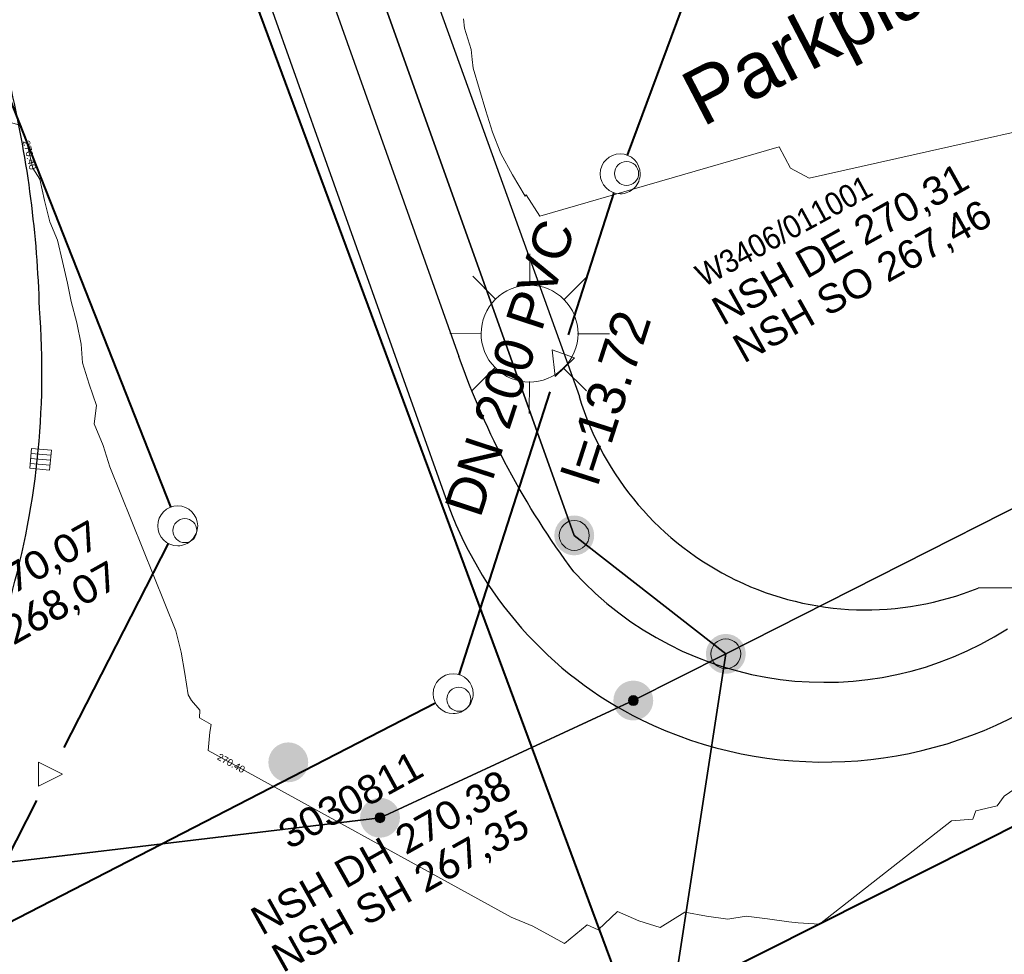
# Model space of a CAD drawing. Header units: millimetres. Extents: x 3402416 to 3403134, y 5267375 to 5268119.
# Tile 153 of 256: x 3402696 to 3402721, y 5267637 to 5267660. Entities that reach past the tile are written whole.
import ezdxf

# ---------------------------------------------------------------- set-up
doc = ezdxf.new("R2010")
doc.units = ezdxf.units.MM
doc.header["$MEASUREMENT"] = 0
doc.linetypes.add('100.5', pattern=[5.5, 3.9, -1.6])
doc.linetypes.add('DGN Style 6', pattern=[36.112053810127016, 13.29045092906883, -7.59454338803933, 0.01898635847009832, -7.59454338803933, 0.01898635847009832, -7.59454338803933])
for name, color, linetype, lineweight, true_color in [('ALKIS_Flurstuecksgrenze', 7, 'Continuous', 0, 0xffff80), ('ALKIS_Grenzpunkte_abgemarkt', 7, 'Continuous', 0, 0xffff80), ('ALKIS_Grenzpunkte_endgueltig', 7, 'Continuous', 0, 0x73d156), ('ALKIS_Grenzpunkte_nicht_abgemarkt', 7, 'Continuous', 0, 0xffff80), ('BetaPlan_SW_GW_Schachtnummer', 7, 'Continuous', 0, 0xa85100), ('BetaPlan_SW_KW_Schachtnummer', 7, 'Continuous', 0, 0xa85100)]:
    doc.layers.add(name, color=color, linetype=linetype, lineweight=lineweight, true_color=true_color)
for name, color, linetype, lineweight in [('IVK_Fahrbahnrand', 7, 'Continuous', 0), ('IVK_Gebaeudebezeichnung', 7, 'Continuous', 0), ('IVK_NSH_Modell Umring Freiborderhoehung', 1, 'Continuous', 0), ('IVK_NSH_Modell Umring Werksareal', 7, 'Continuous', 0), ('IVK_Rahmen Stempel', 7, 'Continuous', 0), ('IVK_RW Fliessrichtungspfeil', 90, 'Continuous', 0), ('IVK_RW Kanal', 90, 'Continuous', 0), ('IVK_RW Schacht', 90, 'Continuous', 0), ('IVK_RW Schachtanschrieb-Hoehen_NSH', 90, 'Continuous', 0), ('IVK_Sinkkasten', 7, 'Continuous', 0), ('IVK_Strassenbeleuchtung', 7, 'Continuous', 0), ('IVK_SW DN', 20, 'Continuous', 0), ('IVK_SW Fliessrichtungspfeil', 20, 'Continuous', 0), ('IVK_SW Kanal', 20, 'Continuous', 0), ('IVK_SW Schacht', 20, 'Continuous', 0), ('IVK_SW Schachtanschrieb-Hoehen_NSH', 20, 'Continuous', 0), ('LGL_NSH_Beschriftung_Hoehenlinien_2015', 7, 'Continuous', 0), ('LGL_NSH_Zwischenhoehenlinie_2015', 7, 'Continuous', 0)]:
    doc.layers.add(name, color=color, linetype=linetype, lineweight=lineweight)
doc.styles.add('Arial', font='arial.ttf')
doc.styles.add('Style-@Arial Unicode MS', font='ARIALUNI.TTF')
doc.styles.add('Style-arial', font='arial.ttf')
doc.styles.add('Style-Arial Unicode MS', font='ARIALUNI.TTF')
doc.styles.add('Textart 0', font='arial.ttf')

# ---------------------------------------------------------------- blocks, each defined once
blk = doc.blocks.new('LAMPE0')
at = {"color": 0, "linetype": 'ByBlock', "lineweight": -2}
for p, q in [((1e-05, 0.00267), (2e-05, 0.00445)), ((-0.0019, 0.00192), (-0.00317, 0.0032)), ((0.00192, 0.0019), (0.0032, 0.00317)), ((-0.00267, 1e-05), (-0.00445, 2e-05)), ((0.00267, -1e-05), (0.00445, -2e-05)), ((-0.00192, -0.0019), (-0.0032, -0.00317)), ((0.0019, -0.00192), (0.00317, -0.0032)), ((-1e-05, -0.00267), (-2e-05, -0.00445))]:
    blk.add_line(p, q, dxfattribs=at)
for start, end in [(44.74282500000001, 134.742825), (134.742825, 224.742825), (314.742825, 44.74282500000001), (224.742825, 314.742825)]:
    blk.add_arc((0, 0), 0.0027, start, end, dxfattribs=at)
blk = doc.blocks.new('VA03A')
at = {"linetype": 'Continuous', "lineweight": 13}
h = blk.add_hatch(color=7, dxfattribs=at)
edge = h.paths.add_edge_path(flags=0)
edge.add_arc((0, 0), 0.05, 0, 360)
blk = doc.blocks.new('Grenzpunkt_ Abm. nach Quellenlage n. zu spezifizieren')
at = {"linetype": 'Continuous', "extrusion": (0, 0, -1)}
blk.add_hatch(color=0, dxfattribs=at).paths.add_polyline_path([(1.445510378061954e-18, 0.0165, 0.57735), (-0.0143, -0.0083, 0.57735), (0.0143, -0.008199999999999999, 0.57735)])
at = {"color": 0}
blk.add_circle((0, 0), 0.0165, dxfattribs=at)
blk = doc.blocks.new('Grenzpunkt mit Abmarkung')
at = {"color": 0}
blk.add_circle((0, 0), 0.05, dxfattribs=at)
blk = doc.blocks.new('FLIESS')
at = {"layer": 'IVK_RW Fliessrichtungspfeil', "color": 7, "linetype": 'Continuous', "lineweight": 13}
for p, q in [((-0.002001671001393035, -0.002002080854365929), (-0.002002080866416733, 0.002001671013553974)), ((-0.002002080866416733, 0.002001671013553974), (0.002001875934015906, 2.049446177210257e-07)), ((0.002001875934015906, 2.049446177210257e-07), (-0.002001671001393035, -0.002002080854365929))]:
    blk.add_line(p, q, dxfattribs=at)
blk = doc.blocks.new('FLIESS_1')
at = {"layer": 'IVK_SW Fliessrichtungspfeil', "color": 7, "linetype": 'Continuous', "lineweight": 13}
for p, q in [((-0.002001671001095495, -0.002002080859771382), (-0.002002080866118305, 0.00200167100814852)), ((-0.002002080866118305, 0.00200167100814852), (0.002001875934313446, 2.049392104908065e-07)), ((0.002001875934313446, 2.049392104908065e-07), (-0.002001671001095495, -0.002002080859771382))]:
    blk.add_line(p, q, dxfattribs=at)
blk = doc.blocks.new('M8_2')
at = {"color": 0, "linetype": 'ByBlock', "lineweight": -2}
for p, q in [((-0.005006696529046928, -0.004993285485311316), (-0.004993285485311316, 0.005006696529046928)), ((-0.004993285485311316, 0.005006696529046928), (0.005006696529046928, 0.004993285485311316)), ((-0.002513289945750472, 0.005003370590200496), (-0.002506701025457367, -0.00499663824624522)), ((-6.705521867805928e-06, -0.004999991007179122), (6.705521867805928e-06, 0.004999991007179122)), ((0.002506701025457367, 0.00499663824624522), (0.002513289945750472, -0.005003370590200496)), ((0.005006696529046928, 0.004993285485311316), (0.004993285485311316, -0.005006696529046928)), ((0.004993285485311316, -0.005006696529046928), (-0.005006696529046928, -0.004993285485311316))]:
    blk.add_line(p, q, dxfattribs=at)
blk = doc.blocks.new('GULLI')
at = {"color": 0, "linetype": 'ByBlock', "lineweight": -2, "xscale": 1.000000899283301, "yscale": 1.000000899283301, "zscale": 1.000000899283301, "rotation": 90.07683971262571}
blk.add_blockref('M8_2', (0, 0), dxfattribs=at)
blk = doc.blocks.new('STEIN')
at = {"color": 0, "linetype": 'ByBlock', "lineweight": -2}
for start, end in [(90, 180), (0, 90), (180, 270), (270, 0)]:
    blk.add_arc((0, 0), 0.00501, start, end, dxfattribs=at)

msp = doc.modelspace()

# ---------------------------------------------------------------- linework, layer by layer
at = {"layer": 'ALKIS_Flurstuecksgrenze', "color": 7, "linetype": 'Continuous', "lineweight": 30, "flags": 128}
msp.add_lwpolyline([(3402608.835, 5267881.928), (3402630.845000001, 5267822.834), (3402645.501000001, 5267783.448), (3402679.717000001, 5267686.285), (3402680.427000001, 5267686.535), (3402687.040000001, 5267667.867), (3402691.592000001, 5267659.383, -0.314201), (3402689.381000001, 5267640.645), (3402691.552000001, 5267638.554), (3402705.279000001, 5267640.195), (3402711.632000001, 5267643.135), (3402713.953000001, 5267644.306), (3402710.151000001, 5267647.277), (3402696.925, 5267684.324), (3402686.160000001, 5267714.458), (3402683.409, 5267722.141), (3402682.008, 5267726.073), (3402672.353000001, 5267753.135), (3402671.493, 5267755.526), (3402653.394, 5267806.167), (3402624.942, 5267885.459)], format="xyb", dxfattribs=at)
for points in [[(3402696.925, 5267684.324), (3402710.151000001, 5267647.277), (3402713.953000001, 5267644.306), (3402738.052000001, 5267656.513), (3402739.973000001, 5267657.483), (3402721.876000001, 5267693.208)], [(3402711.871, 5267630.761), (3402726.537, 5267638.144), (3402743.034, 5267648.82), (3402738.052000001, 5267656.513), (3402713.953000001, 5267644.306)]]:
    msp.add_lwpolyline(points, close=True, dxfattribs=at)
msp.add_lwpolyline([(3402634.266, 5267587.487), (3402711.871, 5267630.761), (3402713.953000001, 5267644.306), (3402711.632000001, 5267643.135), (3402705.279000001, 5267640.195), (3402691.552000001, 5267638.554)], dxfattribs=at)
at = {"layer": 'IVK_Fahrbahnrand', "color": 7, "linetype": 'Continuous', "lineweight": 30}
for p, q in [((3402703.240000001, 5267670.29), (3402710.28, 5267650.76)), ((3402703.021000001, 5267663.673), (3402707.256000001, 5267651.763)), ((3402701.608, 5267663.171), (3402706.923, 5267648.224)), ((3402720.28, 5267645.96), (3402722.01, 5267645.98))]:
    msp.add_line(p, q, dxfattribs=at)
for centre, radius, start, end in [((3402668.86, 5267652.16), 27.89, 1.664838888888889, 13.03541944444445), ((3402676.19, 5267651.37), 20.61, 343.2776694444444, 4.452119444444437), ((3402717.470000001, 5267652.92), 7.510000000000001, 196.7124611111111, 244.2203222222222), ((3402716.168464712, 5267651.417758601), 9.781549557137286, 199.0569888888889, 243.6964583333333), ((3402716.427294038, 5267652.102713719), 8.510521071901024, 222.3808694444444, 302.6442388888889), ((3402717.470000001, 5267652.92), 7.510000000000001, 244.2981611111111, 291.9986), ((3402716.427294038, 5267652.102713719), 10.51052107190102, 244.0861833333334, 301.484675)]:
    msp.add_arc(centre, radius, start, end, dxfattribs=at)
at = {"layer": 'IVK_Fahrbahnrand', "color": 7, "linetype": 'Continuous', "lineweight": 30, "extrusion": (0, 0, -1)}
msp.add_arc((-3402726.388240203, 5267658.52066092), 20.29060364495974, 323.1996111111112, 340.5463722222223, dxfattribs=at)
at = {"layer": 'IVK_NSH_Modell Umring Freiborderhoehung', "color": 6, "linetype": '100.5', "ltscale": 10, "true_color": 0xe202f2}
msp.add_open_spline([(3402973.402, 5267889.37, 266.63), (3402971.259000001, 5267898.655, 266.884), (3402973.221, 5267899.259, 266.92), (3402979.065, 5267899.964, 266.983), (3402987.632000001, 5267901.332, 266.645), (3402996.574, 5267901.247, 267.164), (3402999.854, 5267900.751, 267.116), (3403001.073, 5267899.555, 266.771), (3403007.491, 5267887.112, 261.1240000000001), (3403008.555000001, 5267857.094, 261.209), (3403007.359000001, 5267813.886, 261.074), (3403006.127, 5267770.161, 261.248), (3402999.63, 5267722.447, 261.063), (3402990.96, 5267699.646, 261.254), (3402984.157000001, 5267681.314, 261.31), (3402973.541000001, 5267656.946, 261.224), (3402953.577000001, 5267621.061, 261.098), (3402931.148000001, 5267593.163, 261.279), (3402926.345000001, 5267588.179, 261.563), (3402925.493, 5267583.399, 261.5110000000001), (3402911.549000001, 5267570.877, 261.576), (3402911.412, 5267570.875, 261.58), (3402911.339000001, 5267570.85, 262.251), (3402902.615000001, 5267562.888, 262.266), (3402892.302000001, 5267554.41, 262.276), (3402881.339000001, 5267546.676, 262.302), (3402874.151000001, 5267542.111, 262.268), (3402866.574, 5267537.704, 262.28), (3402866.402, 5267538.022, 262.27), (3402865.737000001, 5267539.264, 262.279), (3402868.892, 5267541.002, 262.274), (3402868.752, 5267541.251, 262.276), (3402868.744, 5267541.273, 262.225), (3402864.707, 5267548.554, 262.213), (3402862.826, 5267549.046, 262.204), (3402861.239000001, 5267548.161, 262.217), (3402861.219000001, 5267548.172, 262.174), (3402860.109000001, 5267550.144, 262.171), (3402860.127, 5267550.151, 262.401), (3402859.981000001, 5267550.413, 262.4), (3402859.545, 5267550.177, 262.402), (3402857.42, 5267547.064, 262.409), (3402861.361, 5267539.982, 262.423), (3402857.268000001, 5267537.712, 262.414), (3402857.595000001, 5267537.1, 262.401), (3402855.077000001, 5267535.648, 262.413), (3402855.391, 5267535.133, 262.415), (3402847.117000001, 5267530.472, 262.423), (3402844.698, 5267529.084, 262.42), (3402844.686000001, 5267529.154, 262.243), (3402841.189, 5267535.306, 262.197), (3402834.324, 5267531.517, 262.1960000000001), (3402825.188000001, 5267526.398, 262.199), (3402816.640000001, 5267521.633, 262.187), (3402807.825000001, 5267516.664, 262.189), (3402799.117000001, 5267511.766, 262.187), (3402790.161, 5267506.762, 262.187), (3402785.002, 5267503.849, 262.181), (3402780.631000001, 5267501.338, 262.252), (3402779.518000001, 5267503.255, 262.252), (3402779.51, 5267503.225, 261.302), (3402771.145, 5267498.561, 261.306), (3402762.032000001, 5267493.996, 261.293), (3402753.326, 5267489.085, 261.279), (3402744.624, 5267484.192, 261.304), (3402737.594000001, 5267477.268, 261.295), (3402739.756000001, 5267473.33, 261.2970000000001), (3402739.329, 5267473.086, 261.293), (3402740.745000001, 5267471.036, 261.302), (3402742.522, 5267468.178, 261.301), (3402737.854, 5267465.502, 261.276), (3402736.075000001, 5267464.499, 261.3090000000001), (3402734.307, 5267463.533, 261.292), (3402734.274000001, 5267463.516, 262.291), (3402732.350000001, 5267462.487, 262.274), (3402724.718, 5267458.614, 262.463), (3402722.217000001, 5267454.994, 262.478), (3402722.175, 5267455, 262.6070000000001), (3402720.67, 5267453.302, 262.568), (3402719.337, 5267455.763, 262.5710000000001), (3402719.314, 5267455.757, 262.497), (3402715.054, 5267453.445, 262.491), (3402712.311000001, 5267452.143, 258.2440000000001), (3402707.951, 5267450.18, 258.263), (3402703.588, 5267448.754, 258.252), (3402699.675, 5267457.066, 258.28), (3402695.118, 5267469.736, 258.679), (3402692.195, 5267479.923, 258.969), (3402702.031, 5267485.048, 259.195), (3402707.857, 5267488.496, 259.373), (3402715.117000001, 5267492.487, 259.098), (3402719.239000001, 5267494.954, 259.258), (3402721.036, 5267494.67, 259.279), (3402723.049000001, 5267491.187, 262.242), (3402725.561000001, 5267486.822, 262.264), (3402729.362000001, 5267488.733, 262.271), (3402737.009000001, 5267493.102, 262.276), (3402745.765000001, 5267498.005, 262.28), (3402754.496, 5267502.989, 262.292), (3402763.191000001, 5267507.689, 262.2730000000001), (3402771.922, 5267512.655, 262.276), (3402774.429, 5267514.204, 262.227), (3402783.438000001, 5267519.244, 262.226), (3402792.034, 5267524.084, 262.23), (3402800.847000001, 5267529.005, 262.2200000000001), (3402809.211000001, 5267533.706, 262.217), (3402818.25, 5267538.767, 262.216), (3402826.523000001, 5267543.492, 262.222), (3402838.805000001, 5267550.458, 262.215), (3402835.571, 5267556.173, 262.289), (3402836.864000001, 5267556.946, 262.342), (3402832.914, 5267564.026, 262.3330000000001), (3402828.391, 5267572.116, 262.301), (3402828.714000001, 5267572.295, 262.2970000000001), (3402828.751000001, 5267572.324, 262.218), (3402831.204, 5267573.654, 262.187), (3402830.856000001, 5267577.123, 262.171), (3402838.132000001, 5267575.061, 262.179), (3402857.727, 5267580.016, 262.296), (3402858.743, 5267586.148, 262.343), (3402856.571, 5267590.239, 262.325), (3402872.490000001, 5267592.439, 262.352), (3402877.389, 5267594.62, 262.202), (3402881.373000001, 5267600.75, 262.129), (3402885.875, 5267603.453, 262.135), (3402897.38, 5267602.371, 262.069), (3402906.697000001, 5267606.506, 262.0950000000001), (3402914.635, 5267612.832, 262.118), (3402919.801, 5267617.02, 262.213), (3402922.673, 5267622.771, 262.143), (3402927.52, 5267629.693, 262.2080000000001), (3402932.198, 5267635.327, 262.186), (3402941.376000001, 5267637.011, 262.09), (3402947.200000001, 5267645.566, 262.07), (3402949.802000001, 5267656.334, 262.328), (3402957.649000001, 5267672.321, 262.37), (3402963.36, 5267678.252, 262.337), (3402968.961000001, 5267685.849, 262.32), (3402968.435000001, 5267695.836, 262.336), (3402971.662, 5267699.315, 262.308), (3402983.328000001, 5267726.695, 262.51), (3402987.168000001, 5267750.814, 262.971), (3402988.274000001, 5267771.277, 263.412), (3402989.890000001, 5267792.909, 264.016), (3402990.532000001, 5267812.395, 264.397), (3402986.982, 5267832.181, 264.939), (3402981.541000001, 5267853.095, 265.631), (3402977.157000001, 5267872.138, 266.165), (3402973.402, 5267889.37, 266.63)], degree=1, dxfattribs=at)
at = {"layer": 'IVK_Rahmen Stempel', "color": 7, "linetype": 'Continuous', "lineweight": 30}
msp.add_3dface([(3402461.796628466, 5267374.849302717), (3403134.296628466, 5267374.849302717), (3403134.296628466, 5268117.349302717), (3402461.796628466, 5268117.349302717)], dxfattribs=at)
msp.add_3dface([(3402461.796628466, 5267374.849302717), (3403134.296628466, 5267374.849302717), (3403134.296628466, 5268117.349302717), (3402461.796628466, 5268117.349302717)], dxfattribs=at)
at = {"layer": 'IVK_RW Kanal', "linetype": 'Continuous', "lineweight": 40}
for p, q in [((3402684.382000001, 5267687.672), (3402700.02, 5267647.993)), ((3402692.504000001, 5267686.687), (3402711.424000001, 5267635.637)), ((3402697.354, 5267641.957), (3402699.974, 5267647.077)), ((3402712.044000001, 5267635.397), (3402732.374, 5267645.617)), ((3402693.894, 5267635.197), (3402696.674000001, 5267640.627))]:
    msp.add_line(p, q, dxfattribs=at)
at = {"layer": 'IVK_SW Kanal', "linetype": 'Continuous', "lineweight": 40}
for p, q in [((3402711.484000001, 5267656.817), (3402716.774000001, 5267671.037)), ((3402710.004000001, 5267652.307), (3402711.154000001, 5267655.877)), ((3402707.264, 5267643.777), (3402709.544000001, 5267650.877)), ((3402689.994, 5267634.497), (3402706.674000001, 5267643.077))]:
    msp.add_line(p, q, dxfattribs=at)
at = {"layer": 'LGL_NSH_Zwischenhoehenlinie_2015', "color": 190, "linetype": 'Continuous', "lineweight": 13, "true_color": 0x9002f5, "elevation": 270.4, "flags": 128}
for points in [[(3402725.581, 5267658.378), (3402716.043000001, 5267656.234), (3402715.579, 5267656.486), (3402715.292, 5267657.022), (3402709.286, 5267655.283), (3402708.945000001, 5267655.819), (3402708.92, 5267655.784), (3402708.605, 5267656.32), (3402708.307, 5267656.856000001), (3402708.100000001, 5267657.392), (3402707.937, 5267657.928), (3402707.773000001, 5267658.464000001), (3402707.612000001, 5267659), (3402707.589000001, 5267659.216), (3402707.567, 5267659.464000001), (3402707.399000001, 5267660), (3402707.374000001, 5267660.232)], [(3402689.759000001, 5267659.398), (3402696.281, 5267657.56), (3402696.441000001, 5267657.024), (3402696.566000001, 5267656.488), (3402696.749000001, 5267656.216), (3402696.86, 5267655.680000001), (3402696.993, 5267655.144), (3402697.188000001, 5267654.680000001), (3402697.311000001, 5267654.144), (3402697.436000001, 5267653.608), (3402697.531, 5267653.144), (3402697.674000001, 5267652.608), (3402697.786, 5267652.072000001), (3402697.820000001, 5267651.608), (3402697.984000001, 5267651.072000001), (3402698.171000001, 5267650.536), (3402698.105, 5267650.072000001), (3402698.335, 5267649.536), (3402698.502, 5267649), (3402700.159, 5267644.882), (3402700.294000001, 5267644.346), (3402700.381000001, 5267643.81), (3402700.464000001, 5267643.274), (3402700.552000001, 5267643.134), (3402700.759000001, 5267642.893), (3402700.747, 5267642.701), (3402701.044000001, 5267642.535), (3402701.013, 5267642.344), (3402700.968, 5267641.88), (3402708.572000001, 5267637.704), (3402709.108, 5267637.475000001), (3402709.644, 5267637.180000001), (3402709.910000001, 5267637.043), (3402710.477, 5267637.507), (3402710.748000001, 5267637.382), (3402711.237000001, 5267637.846), (3402711.773000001, 5267637.613), (3402712.309, 5267637.441000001), (3402712.928000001, 5267637.83), (3402713.464000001, 5267637.724000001), (3402714, 5267637.655), (3402714.464000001, 5267637.729), (3402715, 5267637.663000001), (3402715.536, 5267637.581), (3402715.769, 5267637.561000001), (3402716.305000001, 5267637.522), (3402719.612000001, 5267640.115), (3402720.148000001, 5267640.161), (3402720.221, 5267640.372000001), (3402720.757000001, 5267640.492000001), (3402720.936000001, 5267640.735), (3402721.472000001, 5267641.101)]]:
    msp.add_lwpolyline(points, dxfattribs=at)

# ---------------------------------------------------------------- block references
at = {"layer": 'ALKIS_Grenzpunkte_abgemarkt', "color": 7, "xscale": 7.5, "yscale": 7.5, "zscale": 7.5}
for p in [(3402710.151000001, 5267647.277), (3402713.953000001, 5267644.306)]:
    msp.add_blockref('Grenzpunkt mit Abmarkung', p, dxfattribs=at)
at = {"layer": 'ALKIS_Grenzpunkte_endgueltig', "color": 254, "ltscale": 0.5, "true_color": 0xbfffbf, "xscale": 10, "yscale": 10, "zscale": 10}
for p in [(3402710.151000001, 5267647.277), (3402713.953000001, 5267644.306), (3402711.632000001, 5267643.135), (3402702.978000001, 5267641.585), (3402705.279000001, 5267640.195)]:
    msp.add_blockref('VA03A', p, dxfattribs=at)
at = {"layer": 'ALKIS_Grenzpunkte_nicht_abgemarkt', "color": 7, "xscale": 7.5, "yscale": 7.5, "zscale": 7.5}
for p in [(3402711.632000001, 5267643.135), (3402705.279000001, 5267640.195)]:
    msp.add_blockref('Grenzpunkt_ Abm. nach Quellenlage n. zu spezifizieren', p, dxfattribs=at)
at = {"layer": 'IVK_RW Fliessrichtungspfeil', "linetype": 'Continuous', "lineweight": 13, "xscale": 150.0004665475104, "yscale": 150.0004665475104, "rotation": 359.9937745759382}
msp.add_blockref('FLIESS', (3402697.014, 5267641.287), dxfattribs=at)
at = {"layer": 'IVK_RW Schacht', "linetype": 'Continuous', "lineweight": 13, "zscale": 100, "rotation": 359.9919}
for p, xscale, yscale in [((3402700.204, 5267647.517), 100, 100), ((3402700.384000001, 5267647.397), 59.99999999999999, 59.99999999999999)]:
    msp.add_blockref('STEIN', p, dxfattribs=dict(at, xscale=xscale, yscale=yscale))
at = {"layer": 'IVK_Sinkkasten', "color": 7, "linetype": 'Continuous', "lineweight": 13, "xscale": 50, "yscale": 50, "zscale": 100, "rotation": 354.7399657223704}
msp.add_blockref('GULLI', (3402696.764, 5267649.187), dxfattribs=at)
at = {"layer": 'IVK_Strassenbeleuchtung', "color": 7, "linetype": 'Continuous', "lineweight": 13, "xscale": 450.0000000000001, "yscale": 450.0000000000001, "zscale": 100, "rotation": 359.9919}
msp.add_blockref('LAMPE0', (3402709.03, 5267652.34), dxfattribs=at)
at = {"layer": 'IVK_SW Fliessrichtungspfeil', "linetype": 'Continuous', "lineweight": 13, "xscale": 150.0004665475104, "yscale": 150.0004665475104, "rotation": 250.2538837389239}
msp.add_blockref('FLIESS_1', (3402709.774906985, 5267651.546720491), dxfattribs=at)
at = {"layer": 'IVK_SW Schacht', "linetype": 'Continuous', "lineweight": 13, "zscale": 100, "rotation": 359.9919}
for p, xscale, yscale in [((3402711.304, 5267656.347), 100, 100), ((3402711.464000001, 5267656.357), 59.99999999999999, 59.99999999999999), ((3402707.114000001, 5267643.307), 100, 100), ((3402707.254000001, 5267643.167), 59.99999999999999, 59.99999999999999)]:
    msp.add_blockref('STEIN', p, dxfattribs=dict(at, xscale=xscale, yscale=yscale))

# ---------------------------------------------------------------- texts
at = {"layer": 'BetaPlan_SW_GW_Schachtnummer', "color": 1, "linetype": 'Continuous', "insert": (3402702.650637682, 5267640.019901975), "char_height": 0.7199999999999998, "attachment_point": 1, "rotation": 28.731234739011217, "line_spacing_factor": 0.69, "style": 'Arial'}
msp.add_mtext('\\fArial Unicode MS|b0|i0|c00|p39;3030811', dxfattribs=at)
at = {"layer": 'BetaPlan_SW_KW_Schachtnummer', "linetype": 'Continuous', "insert": (3402713.127822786, 5267653.998849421), "char_height": 0.572, "attachment_point": 1, "rotation": 28.56892179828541, "line_spacing_factor": 0.69, "style": 'Arial'}
msp.add_mtext('\\H1x;\\W0.9;W3406/011001', dxfattribs=at)
at = {"layer": 'IVK_Gebaeudebezeichnung', "color": 7, "linetype": 'DGN Style 6', "lineweight": 30, "style": 'Style-arial'}
msp.add_text('Parkplatz', height=1.399002, rotation=27.44754166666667, dxfattribs=at).set_placement((3402713.362000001, 5267657.51))
at = {"layer": 'IVK_RW Schachtanschrieb-Hoehen_NSH', "linetype": 'Continuous', "lineweight": 106, "char_height": 0.7200000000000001, "attachment_point": 7, "rotation": 29.26552540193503, "line_spacing_factor": 0.6, "style": 'Style-Arial Unicode MS'}
for s, insert in [('NSH DH \\fCalibri|b0|i0|c00|p39;270,07', (3402692.066660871, 5267643.380878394)), ('NSH SH \\fCalibri|b0|i0|c00|p39;268,07', (3402692.588010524, 5267642.389165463))]:
    msp.add_mtext(s, dxfattribs=dict(at, insert=insert))
at = {"layer": 'IVK_SW DN', "linetype": 'Continuous', "lineweight": 13, "style": 'Style-arial'}
for s, height, rotation, p in [('DN 200 PVC', 0.96, 71.82345395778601, (3402707.791430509, 5267647.688424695)), ('l=13.72', 0.9599999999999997, 72.198, (3402710.736039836, 5267648.481963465))]:
    msp.add_text(s, height=height, rotation=rotation, dxfattribs=at).set_placement(p)
at = {"layer": 'IVK_SW Schachtanschrieb-Hoehen_NSH', "linetype": 'Continuous', "lineweight": 106, "char_height": 0.7200000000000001, "attachment_point": 7, "line_spacing_factor": 0.6}
for s, insert, rotation, style in [('NSH DE \\fArial Unicode MS|b0|i0|c00|p39;270,31', (3402713.941325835, 5267652.407632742), 29.26552540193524, 'Style-@Arial Unicode MS'), ('NSH SO \\fArial Unicode MS|b0|i0|c00|p39;267,46\\f@Arial Unicode MS|b0|i0|c00|p39; ', (3402714.467325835, 5267651.464632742), 29.26552540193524, 'Style-@Arial Unicode MS'), ('NSH DH \\fCalibri|b0|i0|c00|p39;270,38', (3402702.38255927, 5267637.102539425), 29.26552540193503, 'Style-Arial Unicode MS'), ('NSH SH \\fCalibri|b0|i0|c00|p39;267,35', (3402702.905636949, 5267636.169110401), 29.26552540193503, 'Style-Arial Unicode MS')]:
    msp.add_mtext(s, dxfattribs=dict(at, insert=insert, rotation=rotation, style=style))
at = {"layer": 'LGL_NSH_Beschriftung_Hoehenlinien_2015', "color": 7, "linetype": 'Continuous', "char_height": 0.175, "attachment_point": 5, "line_spacing_factor": 0.69, "style": 'Textart 0'}
for insert, rotation in [((3402696.489000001, 5267656.817, 270.4), 283.11914463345), ((3402701.545, 5267641.563, 270.4), 331.2569643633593)]:
    msp.add_mtext('\\f@Arial Unicode MS|b0|i0|c00|p39;270.40', dxfattribs=dict(at, insert=insert, rotation=rotation))

# ---------------------------------------------------------------- meshes
at = {"layer": 'IVK_NSH_Modell Umring Werksareal', "color": 6, "linetype": 'Continuous', "lineweight": 13, "true_color": 0xe202f2}
mesh = msp.add_polyface(dxfattribs=at)
corners = [(3402762.413000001, 5267617.541, 261.278), (3402759.973000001, 5267620.657, 261.3210000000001), (3402762.177000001, 5267621.875, 261.324), (3402764.78, 5267623.361, 262), (3402765.029410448, 5267623.509747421, 262.0470000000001), (3402765.132000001, 5267623.572, 262.0470000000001), (3402765.126000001, 5267623.597, 262.033), (3402765.0549287, 5267623.740348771, 262.033), (3402768.144933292, 5267625.272348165, 262.0697843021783), (3402768.79351321, 5267625.574502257, 262.0876161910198), (3402769.348859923, 5267625.823990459, 262.1026734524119), (3402769.805327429, 5267626.022788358, 262.1149062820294), (3402770.716415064, 5267626.402983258, 262.1389425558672), (3402771.819870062, 5267626.834513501, 262.1673914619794), (3402772.643791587, 5267627.136559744, 262.1881719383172), (3402773.392694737, 5267627.396470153, 262.2067253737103), (3402774.278325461, 5267627.686181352, 262.2282620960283), (3402775.264648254, 5267627.986734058, 262.2517416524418), (3402776.490286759, 5267628.328418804, 262.2801904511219), (3402777.367551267, 5267628.551749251, 262.3000669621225), (3402778.203772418, 5267628.748403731, 262.3186421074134), (3402779.377579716, 5267629.037662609, 262.3417897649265), (3402780.663048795, 5267629.298674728, 262.3647404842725), (3402781.904254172, 5267629.496754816, 262.3846010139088), (3402782.986919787, 5267629.627089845, 262.4001151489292), (3402783.935152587, 5267629.709184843, 262.412336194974), (3402788.698, 5267633.196, 262.6240000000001), (3402790.747, 5267634.336, 262.752), (3402793.374, 5267635.652, 262.802), (3402793.395, 5267635.647, 262.96), (3402794.703000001, 5267636.415, 262.967), (3402794.720000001, 5267636.421, 262.806), (3402806.142, 5267642.755, 262.826), (3402817.078000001, 5267648.877, 262.811), (3402816.569839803, 5267649.885429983, 262.825), (3402816.501000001, 5267650.014, 262.825), (3402816.42823251, 5267650.149905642, 262.825), (3402816.414, 5267650.199, 262.816), (3402816.391, 5267650.212, 263.018), (3402816.433000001, 5267650.577, 263.015), (3402822.76, 5267654.114, 262.939), (3402822.933000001, 5267653.871, 262.926), (3402822.935000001, 5267653.87, 262.713), (3402822.957194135, 5267653.840188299, 262.7060553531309), (3402829.20023251, 5267657.316905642, 262.5830000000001), (3402837.419799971, 5267661.927231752, 262.496), (3402837.860592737, 5267662.163243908, 262.496), (3402846.521315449, 5267667.00575074, 262.431), (3402857.556799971, 5267673.173231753, 262.3860000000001), (3402857.997592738, 5267673.409243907, 262.3860000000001), (3402859.986688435, 5267674.537583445, 262.362), (3402860.345000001, 5267674.811, 262.382), (3402860.715688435, 5267674.931583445, 262.3690000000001), (3402865.548688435, 5267677.641583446, 262.397), (3402872.214688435, 5267681.350583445, 262.45), (3402873.352, 5267681.721, 262.453), (3402873.35804099, 5267681.726235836, 262.5350398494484), (3402873.319000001, 5267681.796, 262.538), (3402877.616, 5267684.201, 262.53), (3402877.128, 5267685.073, 262.567), (3402877.197808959, 5267685.112072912, 262.5668700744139), (3402877.215, 5267685.118, 262.463), (3402879.804, 5267686.592, 262.502), (3402879.805283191, 5267686.607772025, 262.5991441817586), (3402879.875, 5267686.647, 262.6), (3402880.375, 5267685.759, 262.572), (3402890.175, 5267691.248, 262.736), (3402896.57, 5267694.844, 262.77), (3402896.101, 5267695.662, 262.763), (3402896.17039458, 5267695.701794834, 262.7638737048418), (3402896.182, 5267695.701, 262.695), (3402900.121, 5267697.902, 262.702), (3402900.128771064, 5267697.911687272, 262.7608228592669), (3402900.199, 5267697.95, 262.7610000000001), (3402900.648000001, 5267697.127, 262.753), (3402911.965, 5267703.471, 262.783), (3402912.478319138, 5267703.768722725, 262.783331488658), (3402913.009833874, 5267704.056077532, 262.7830141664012), (3402913.421397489, 5267704.264604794, 262.7823271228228), (3402913.838610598, 5267704.464017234, 262.781252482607), (3402914.302670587, 5267704.672131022, 262.7796249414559), (3402914.761697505, 5267704.864263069, 262.7775817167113), (3402915.21099251, 5267705.039508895, 262.7751772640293), (3402915.746064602, 5267705.232166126, 262.7718071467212), (3402916.23042726, 5267705.391939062, 262.7682946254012), (3402916.756000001, 5267705.55, 262.764), (3402915.717000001, 5267707.4, 262.784), (3402915.786752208, 5267707.439174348, 262.784), (3402915.806, 5267707.437, 262.71), (3402917.475000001, 5267707.838, 262.71), (3402917.476708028, 5267707.856802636, 262.791), (3402917.547, 5267707.895, 262.791), (3402921.478000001, 5267708.959, 262.843), (3402925.066000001, 5267711.336, 262.609), (3402928.563000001, 5267714.988, 262.447), (3402930.258, 5267713.998, 262.471), (3402933.77, 5267719.117, 262.526), (3402939.731000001, 5267728.616, 262.4340000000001), (3402943.002, 5267734.06, 262.485), (3402944.737000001, 5267732.963, 262.4480000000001), (3402944.56261715, 5267732.73550547, 262.4501300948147), (3402944.428572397, 5267732.510207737, 262.451570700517), (3402944.325978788, 5267732.285231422, 262.4524682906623), (3402944.247199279, 5267732.048917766, 262.4529095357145), (3402944.185467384, 5267731.749248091, 262.4528085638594), (3402944.163318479, 5267731.439646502, 262.451983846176), (3402944.177294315, 5267731.172078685, 262.4506979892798), (3402944.218017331, 5267730.924544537, 262.4490274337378), (3402944.296489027, 5267730.649393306, 262.4465958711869), (3402944.396693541, 5267730.408823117, 262.4439231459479), (3402944.513490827, 5267730.196155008, 262.4410721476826), (3402944.614308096, 5267730.046442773, 262.4387433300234), (3402944.748362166, 5267729.879635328, 262.4357726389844), (3402944.878, 5267729.744, 262.433), (3402950.928, 5267722.684, 262.415), (3402958.996, 5267713.311, 262.416), (3402966.464000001, 5267704.917, 262.3860000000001), (3402971.662, 5267699.315, 262.308), (3402968.435000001, 5267695.836, 262.336), (3402968.961000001, 5267685.849, 262.32), (3402963.36, 5267678.252, 262.337), (3402957.717000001, 5267672.338, 262.371), (3402957.649000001, 5267672.321, 262.37), (3402949.802000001, 5267656.334, 262.328), (3402947.200000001, 5267645.566, 262.07), (3402941.376000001, 5267637.011, 262.09), (3402932.198, 5267635.327, 262.186), (3402927.52, 5267629.693, 262.2080000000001), (3402922.673, 5267622.771, 262.143), (3402919.801, 5267617.02, 262.213), (3402914.635, 5267612.832, 262.118), (3402906.697000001, 5267606.506, 262.0950000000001), (3402897.38, 5267602.371, 262.069), (3402885.875, 5267603.453, 262.135), (3402881.373000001, 5267600.75, 262.129), (3402877.389, 5267594.62, 262.202), (3402872.490000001, 5267592.439, 262.352), (3402872.274000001, 5267592.322, 262.3439999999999), (3402856.571, 5267590.239, 262.325), (3402858.743, 5267586.148, 262.3430000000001), (3402857.727, 5267580.016, 262.296), (3402838.132000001, 5267575.061, 262.179), (3402830.856000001, 5267577.123, 262.171), (3402829.633, 5267576.445, 262.167), (3402829.616002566, 5267576.431442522, 262.1748916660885), (3402831.149626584, 5267573.632723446, 262.1948014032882), (3402831.204, 5267573.654, 262.187), (3402828.751000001, 5267572.324, 262.218), (3402828.714000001, 5267572.335, 262.318), (3402827.215, 5267575.032, 262.304), (3402827.205000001, 5267575.085, 262.204), (3402826.772, 5267574.84, 262.211), (3402826.277, 5267575.687, 262.206), (3402824.637000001, 5267577.461, 261.871), (3402822.453000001, 5267581.14, 261.849), (3402819.756000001, 5267585.581, 261.8860000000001), (3402815.675, 5267589.71, 261.794), (3402811.376000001, 5267593.551, 261.756), (3402803.071, 5267597.641, 261.6840000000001), (3402803.324, 5267598.152, 261.735), (3402799.313000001, 5267599.618, 261.701), (3402798.953000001, 5267598.711, 261.4580000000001), (3402796.779000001, 5267593.18, 257.866), (3402796.833000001, 5267591.462, 257.686), (3402792.991, 5267592.372, 257.596), (3402784.383, 5267593.048, 257.709), (3402775.595000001, 5267592.07, 257.662), (3402767.162, 5267590.358, 257.668), (3402758.663000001, 5267587.668, 257.631), (3402751.656, 5267584.674, 257.6480000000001), (3402744.349, 5267580.838, 257.597), (3402737.224, 5267576.928, 257.701), (3402729.299000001, 5267572.511, 257.661), (3402721.384000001, 5267568.088, 257.679), (3402712.401000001, 5267563.092, 257.637), (3402702.115000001, 5267557.288, 257.688), (3402701.344000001, 5267558.508, 257.897), (3402698.497, 5267563.37, 261.173), (3402697.075000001, 5267566.019, 261.314), (3402697.037217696, 5267566.089515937, 261.314), (3402697.032000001, 5267566.099, 261.213), (3402696.589000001, 5267566.226, 261.224), (3402694.023000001, 5267570.659, 261.281), (3402690.827000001, 5267576.175, 261.339), (3402688.221, 5267580.593, 261.381), (3402699.242000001, 5267586.694, 261.202), (3402706.637000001, 5267590.803, 261.304), (3402708.757000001, 5267587.494, 261.2730000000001), (3402708.762595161, 5267587.481178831, 261.3690000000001), (3402708.801, 5267587.411, 261.3690000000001), (3402712.25, 5267581.508, 261.195), (3402718.085, 5267584.805, 261.168), (3402718.966, 5267585.308, 261.175), (3402725.520626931, 5267589.032312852, 261.243), (3402725.576, 5267589.097, 261.243), (3402727.393000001, 5267590.316, 261.223), (3402727.461000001, 5267590.33, 261.229), (3402734.748000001, 5267594.569, 261.354), (3402738.837, 5267596.715, 261.433), (3402740.595000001, 5267597.66, 261.444), (3402742.138, 5267598.543, 261.4), (3402750.306, 5267603.054, 261.529), (3402751.21, 5267603.553, 261.522), (3402755.657000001, 5267606.04, 261.526), (3402760.137000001, 5267608.58, 261.536), (3402760.998000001, 5267609.069, 261.54), (3402765.605, 5267611.658, 261.691), (3402762.446, 5267617.468, 261.364), (3402762.415105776, 5267617.5363414, 261.364)]
mesh.append_faces([[corners[k] for k in face] for face in [(118, 116, 117), (73, 71, 72), (147, 145, 146), (152, 150, 151), (64, 62, 63), (100, 98, 99), (120, 118, 119), (122, 120, 121), (95, 93, 94), (91, 89, 90), (88, 86, 87), (77, 75, 76), (126, 124, 125), (70, 68, 69), (61, 59, 60), (58, 56, 57), (130, 128, 129), (55, 53, 54), (52, 50, 51), (133, 131, 132), (136, 134, 135), (138, 136, 137), (37, 35, 36), (31, 29, 30), (140, 138, 139), (29, 27, 28), (159, 157, 158), (164, 162, 163), (8, 6, 7), (2, 0, 1), (196, 194, 195), (187, 185, 186), (185, 183, 184), (176, 174, 175), (42, 40, 41), (182, 180, 181), (39, 37, 38)]], dxfattribs={"vtx0": -1, "color": 6})
mesh.append_faces([[corners[k] for k in face] for face in [(116, 95, 115), (114, 97, 113), (149, 144, 148), (153, 144, 152), (144, 153, 143), (62, 65, 61), (98, 105, 97), (113, 97, 112), (93, 122, 92), (92, 85, 91), (89, 85, 88), (85, 75, 84), (84, 75, 83), (83, 75, 82), (82, 75, 81), (81, 75, 80), (80, 75, 79), (79, 75, 78), (78, 75, 77), (75, 123, 74), (67, 126, 66), (66, 126, 65), (56, 58, 55), (53, 133, 52), (50, 133, 49), (49, 133, 48), (48, 133, 47), (47, 134, 46), (46, 134, 45), (45, 138, 44), (44, 138, 43), (35, 39, 34), (33, 157, 32), (157, 138, 156), (141, 138, 140), (32, 159, 31), (155, 142, 154), (27, 160, 26), (26, 160, 25), (25, 165, 24), (24, 165, 23), (22, 206, 21), (21, 206, 20), (20, 206, 19), (19, 206, 18), (18, 206, 17), (17, 206, 16), (16, 206, 15), (15, 206, 14), (14, 206, 13), (13, 206, 12), (12, 206, 11), (11, 206, 10), (10, 206, 9), (6, 8, 5), (9, 206, 8), (5, 207, 4), (4, 207, 3), (0, 3, 208), (206, 167, 205), (205, 167, 204), (204, 167, 203), (203, 168, 202), (202, 168, 201), (201, 169, 200), (200, 169, 199), (199, 170, 198), (198, 170, 197), (197, 171, 196), (193, 172, 192), (192, 172, 191), (191, 173, 190), (174, 190, 173), (180, 190, 179), (183, 185, 182), (179, 174, 178), (178, 174, 177), (177, 174, 176), (40, 42, 39)]], dxfattribs={"vtx0": -1, "vtx1": -1, "color": 6})
mesh.append_faces([[corners[k] for k in face] for face in [(116, 118, 95), (71, 74, 67), (150, 152, 144), (95, 118, 120), (95, 120, 122), (95, 122, 93), (92, 122, 85), (89, 91, 85), (85, 123, 75), (74, 123, 126), (67, 74, 126), (65, 127, 58), (58, 127, 55), (65, 58, 61), (55, 128, 130), (55, 130, 133), (53, 55, 133), (52, 133, 50), (45, 134, 138), (134, 136, 138), (43, 138, 33), (43, 34, 39), (35, 37, 39), (33, 138, 157), (155, 138, 142), (32, 157, 159), (31, 160, 29), (29, 160, 27), (25, 160, 165), (22, 165, 206), (5, 8, 206), (196, 171, 193), (185, 190, 182), (190, 174, 179), (190, 180, 182)]], dxfattribs={"vtx0": -1, "vtx1": -1, "vtx2": -1, "color": 6})
mesh.append_faces([[corners[k] for k in face] for face in [(115, 95, 96), (96, 114, 115), (114, 96, 97), (71, 73, 74), (145, 147, 148), (144, 149, 150), (148, 144, 145), (62, 64, 65), (98, 100, 101), (98, 101, 102), (98, 102, 103), (98, 103, 104), (98, 104, 105), (97, 105, 106), (97, 106, 107), (97, 107, 108), (97, 108, 109), (97, 109, 110), (97, 110, 111), (97, 111, 112), (85, 122, 123), (88, 85, 86), (126, 123, 124), (67, 70, 71), (70, 67, 68), (65, 126, 127), (61, 58, 59), (55, 127, 128), (133, 130, 131), (47, 133, 134), (43, 33, 34), (138, 155, 156), (138, 141, 142), (31, 159, 160), (153, 142, 143), (142, 153, 154), (165, 22, 23), (165, 160, 161), (164, 161, 162), (161, 164, 165), (5, 206, 207), (0, 2, 3), (3, 207, 208), (206, 165, 166), (206, 166, 167), (203, 167, 168), (201, 168, 169), (199, 169, 170), (197, 170, 171), (196, 193, 194), (193, 171, 172), (191, 172, 173), (185, 187, 188), (185, 188, 189), (185, 189, 190), (39, 42, 43)]], dxfattribs={"vtx0": -1, "vtx2": -1, "color": 6})

doc.saveas('drawing.dxf')
